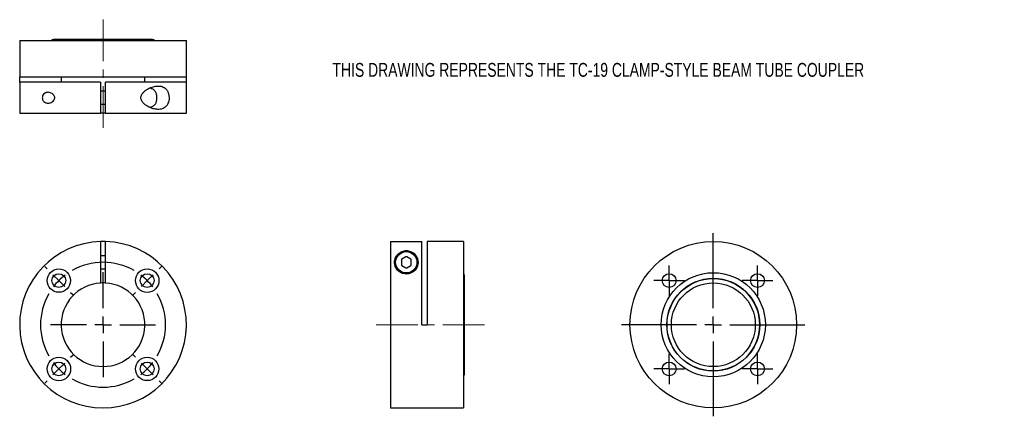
# Model space of a CAD drawing. Header units: inches. Extents: x 2.4 to 14.2, y 4.8 to 9.6.
import ezdxf

# ---------------------------------------------------------------- set-up
doc = ezdxf.new("R2010")
doc.units = ezdxf.units.IN
doc.header["$MEASUREMENT"] = 0
doc.linetypes.add('CENTERX2', pattern=[0.8, 0.5, -0.1, 0.1, -0.1])
doc.layers.add('FORMAT', color=7, linetype='Continuous')
doc.styles.add('SLDTEXTSTYLE0', font='TXT', dxfattribs={"width": 0.75})

# ---------------------------------------------------------------- blocks, each defined once
blk = doc.blocks.new('SW_CENTERMARKSYMBOL_0')
at = {"layer": 'FORMAT', "color": 0}
for p, q in [((-0.141, 0.141), (-0.17, 0.17)), ((1.202, 0.141), (1.231, 0.17)), ((0, 0), (-0.071, 0.071)), ((0, 0), (0.071, -0.071)), ((0.53, -0.33), (0.53, 0.1)), ((1.061, 0), (0.99, -0.071)), ((1.061, 0), (1.131, 0.071)), ((0.141, -0.141), (0.17, -0.17)), ((0.919, -0.141), (0.891, -0.17)), ((0.53, -0.53), (0.53, -0.43)), ((0.33, -0.53), (-0.1, -0.53)), ((0.53, -0.53), (0.43, -0.53)), ((0.53, -0.53), (0.53, -0.63)), ((0.53, -0.53), (0.63, -0.53)), ((0.73, -0.53), (1.161, -0.53)), ((0.53, -0.73), (0.53, -1.161)), ((0.141, -0.919), (0.17, -0.891)), ((0.919, -0.919), (0.891, -0.891)), ((0, -1.061), (-0.071, -1.131)), ((0, -1.061), (0.071, -0.99)), ((1.061, -1.061), (0.99, -0.99)), ((1.061, -1.061), (1.131, -1.131)), ((-0.141, -1.202), (-0.17, -1.231)), ((1.202, -1.202), (1.231, -1.231))]:
    blk.add_line(p, q, dxfattribs=at)
for start, end in [(60.2789, 119.7211), (127.3606, 135), (45, 52.6394), (135, 142.6394), (37.3606, 45), (150.2789, 209.7211), (330.2789, 29.7211), (217.3606, 225), (225, 232.6394), (307.3606, 315), (315, 322.6394), (240.2789, 299.7211)]:
    blk.add_arc((0.53, -0.53), 0.75, start, end, dxfattribs=at)
blk = doc.blocks.new('SW_CENTERMARKSYMBOL_1')
at = {"layer": 'FORMAT', "color": 0}
for p, q in [((0, 0.2), (0, 1.1)), ((-0.2, 0), (-1.1, 0)), ((0, 0), (-0.1, 0)), ((0, 0), (0, 0.1)), ((0, 0), (0, -0.1)), ((0, 0), (0.1, 0)), ((0.2, 0), (1.1, 0)), ((0, -0.2), (0, -1.1))]:
    blk.add_line(p, q, dxfattribs=at)
blk = doc.blocks.new('SW_CENTERMARKSYMBOL_2')
at = {"layer": 'FORMAT', "color": 0}
for p, q in [((0, 0.1), (0, 0.183)), ((-0.1, 0), (-0.183, 0)), ((0, 0), (-0.1, 0)), ((0, 0), (0, 0.1)), ((0, 0), (0, -0.1)), ((0, 0), (0.1, 0)), ((0.1, 0), (0.183, 0)), ((0, -0.1), (0, -0.183))]:
    blk.add_line(p, q, dxfattribs=at)
blk = doc.blocks.new('SW_CENTERMARKSYMBOL_3')
at = {"layer": 'FORMAT', "color": 0}
for p, q in [((0, 0.1), (0, 0.183)), ((-0.1, 0), (-0.183, 0)), ((0, 0), (-0.1, 0)), ((0, 0), (0, 0.1)), ((0, 0), (0, -0.1)), ((0, 0), (0.1, 0)), ((0.1, 0), (0.183, 0)), ((0, -0.1), (0, -0.183))]:
    blk.add_line(p, q, dxfattribs=at)
blk = doc.blocks.new('SW_CENTERMARKSYMBOL_4')
at = {"layer": 'FORMAT', "color": 0}
for p, q in [((0, 0.1), (0, 0.183)), ((-0.1, 0), (-0.183, 0)), ((0, 0), (-0.1, 0)), ((0, 0), (0, 0.1)), ((0, 0), (0, -0.1)), ((0, 0), (0.1, 0)), ((0.1, 0), (0.183, 0)), ((0, -0.1), (0, -0.183))]:
    blk.add_line(p, q, dxfattribs=at)
blk = doc.blocks.new('SW_CENTERMARKSYMBOL_5')
at = {"layer": 'FORMAT', "color": 0}
for p, q in [((0, 0.1), (0, 0.183)), ((-0.1, 0), (-0.183, 0)), ((0, 0), (-0.1, 0)), ((0, 0), (0, 0.1)), ((0, 0), (0, -0.1)), ((0, 0), (0.1, 0)), ((0.1, 0), (0.183, 0)), ((0, -0.1), (0, -0.183))]:
    blk.add_line(p, q, dxfattribs=at)

msp = doc.modelspace()

# ---------------------------------------------------------------- linework, layer by layer
at = {"color": 7, "linetype": 'Continuous', "lineweight": 25}
for p, q in [((2.353, 9.322), (2.353, 8.884)), ((2.353, 9.322), (4.353, 9.322)), ((3.946, 9.332), (2.76, 9.332)), ((4.353, 8.884), (4.353, 9.322)), ((2.353, 8.884), (4.353, 8.884)), ((2.353, 8.822), (2.353, 8.884)), ((2.85, 8.884), (2.85, 8.822)), ((3.855, 8.822), (3.855, 8.884)), ((4.353, 8.822), (4.353, 8.884)), ((2.353, 8.822), (2.353, 8.447)), ((3.322, 8.822), (2.353, 8.822)), ((3.322, 8.822), (3.322, 8.447)), ((3.384, 8.447), (3.384, 8.822)), ((4.353, 8.822), (3.384, 8.822)), ((4.353, 8.447), (4.353, 8.822)), ((3.384, 8.713), (3.322, 8.713)), ((3.322, 8.555), (3.384, 8.555)), ((2.353, 8.447), (3.322, 8.447)), ((3.384, 8.447), (3.322, 8.447)), ((3.384, 8.447), (4.353, 8.447)), ((3.322, 6.906), (3.322, 6.408)), ((3.384, 6.408), (3.384, 6.906)), ((6.805, 6.906), (6.805, 4.907)), ((6.805, 6.906), (7.18, 6.906)), ((7.18, 5.907), (7.18, 6.906)), ((7.68, 6.907), (7.243, 6.907)), ((7.243, 6.907), (7.243, 5.907)), ((7.68, 6.907), (7.68, 4.907)), ((3.384, 6.735), (3.322, 6.735)), ((6.934, 6.684), (6.934, 6.629)), ((6.987, 6.722), (6.94, 6.694)), ((6.94, 6.619), (6.987, 6.592)), ((7.046, 6.694), (6.999, 6.722)), ((6.999, 6.592), (7.046, 6.619)), ((7.052, 6.629), (7.052, 6.684)), ((3.322, 6.578), (3.384, 6.578)), ((7.69, 5.314), (7.69, 6.5)), ((7.18, 5.907), (7.243, 5.907)), ((6.805, 4.907), (7.68, 4.907))]:
    msp.add_line(p, q, dxfattribs=at)
for centre, radius in [((10.677, 5.907), 1), ((6.993, 6.657), 0.138), ((6.993, 6.657), 0.128), ((2.823, 6.437), 0.14), ((2.823, 6.437), 0.083), ((3.883, 6.437), 0.141), ((3.883, 6.437), 0.083), ((10.677, 5.907), 0.625), ((10.147, 6.437), 0.083), ((11.207, 6.437), 0.083), ((10.677, 5.907), 0.558), ((10.677, 5.907), 0.555), ((10.677, 5.907), 0.503), ((2.823, 5.376), 0.141), ((2.823, 5.376), 0.083), ((3.883, 5.376), 0.14), ((3.883, 5.376), 0.083), ((10.147, 5.376), 0.083), ((11.207, 5.376), 0.083)]:
    msp.add_circle(centre, radius, dxfattribs=at)
for centre, radius, start, end in [((2.76, 9.297), 0.035, 90, 134.4153), ((3.946, 9.297), 0.035, 45.5847, 90), ((3.353, 5.907), 1, 91.7908, 88.2092), ((3.353, 5.907), 1, 88.2092, 91.7908), ((6.946, 6.684), 0.0118, 120, 180), ((6.946, 6.629), 0.0118, 180, 240), ((6.993, 6.711), 0.0118, 60, 120), ((7.04, 6.684), 0.0118, 0, 60), ((7.04, 6.629), 0.0118, 300, 0), ((6.993, 6.602), 0.0118, 240, 300), ((7.655, 6.5), 0.035, 0, 44.4153), ((3.353, 5.907), 0.502, 93.5655, 86.4345), ((3.353, 5.907), 0.502, 86.4345, 93.5655), ((7.655, 5.314), 0.035, 315.5847, 0)]:
    msp.add_arc(centre, radius, start, end, dxfattribs=at)
for points, knots in [([(3.808, 8.634), (3.808, 8.628), (3.809, 8.622), (3.812, 8.61), (3.814, 8.605), (3.821, 8.589), (3.828, 8.58), (3.843, 8.563), (3.852, 8.556), (3.869, 8.542), (3.878, 8.536), (3.896, 8.526), (3.905, 8.521), (3.923, 8.513), (3.933, 8.509), (3.961, 8.5), (3.979, 8.496), (4.006, 8.494), (4.016, 8.493), (4.033, 8.494), (4.042, 8.496), (4.059, 8.5), (4.067, 8.502), (4.083, 8.51), (4.09, 8.514), (4.104, 8.526), (4.111, 8.532), (4.12, 8.544), (4.122, 8.548), (4.128, 8.557), (4.13, 8.562), (4.137, 8.577), (4.14, 8.587), (4.145, 8.61), (4.146, 8.622), (4.146, 8.64), (4.145, 8.646), (4.144, 8.658), (4.143, 8.664), (4.141, 8.675), (4.14, 8.681), (4.136, 8.691), (4.134, 8.697), (4.13, 8.706), (4.128, 8.711), (4.122, 8.72), (4.12, 8.724), (4.111, 8.736), (4.104, 8.743), (4.09, 8.754), (4.083, 8.758), (4.067, 8.766), (4.059, 8.769), (4.042, 8.773), (4.033, 8.774), (4.015, 8.775), (4.006, 8.775), (3.979, 8.772), (3.961, 8.768), (3.923, 8.756), (3.905, 8.748), (3.878, 8.732), (3.869, 8.726), (3.852, 8.712), (3.843, 8.705), (3.828, 8.688), (3.821, 8.679), (3.814, 8.663), (3.812, 8.658), (3.809, 8.646), (3.808, 8.64), (3.808, 8.634)], [0, 0, 0, 0, 0.015625, 0.015625, 0.03125, 0.03125, 0.0625, 0.0625, 0.09375, 0.09375, 0.125, 0.125, 0.15625, 0.15625, 0.1875, 0.1875, 0.25, 0.25, 0.28125, 0.28125, 0.3125, 0.3125, 0.34375, 0.34375, 0.375, 0.375, 0.40625, 0.40625, 0.421875, 0.421875, 0.4375, 0.4375, 0.46875, 0.46875, 0.5, 0.5, 0.515625, 0.515625, 0.53125, 0.53125, 0.546875, 0.546875, 0.5625, 0.5625, 0.578125, 0.578125, 0.59375, 0.59375, 0.625, 0.625, 0.65625, 0.65625, 0.6875, 0.6875, 0.71875, 0.71875, 0.75, 0.75, 0.8125, 0.8125, 0.875, 0.875, 0.90625, 0.90625, 0.9375, 0.9375, 0.96875, 0.96875, 0.984375, 0.984375, 1, 1, 1, 1]), ([(3.999, 8.634), (3.999, 8.64), (3.999, 8.653), (3.996, 8.671), (3.992, 8.688), (3.985, 8.704), (3.976, 8.717), (3.964, 8.728), (3.951, 8.736), (3.937, 8.743), (3.922, 8.747), (3.913, 8.748), (3.909, 8.748)], [0, 0, 0, 0, 0.105866, 0.214611, 0.320512, 0.429693, 0.531621, 0.636917, 0.732634, 0.831007, 0.930505, 1, 1, 1, 1]), ([(2.624, 8.634), (2.624, 8.64), (2.625, 8.645), (2.628, 8.655), (2.629, 8.66), (2.636, 8.673), (2.642, 8.68), (2.652, 8.688), (2.656, 8.69), (2.663, 8.694), (2.667, 8.695), (2.679, 8.699), (2.687, 8.699), (2.703, 8.699), (2.711, 8.697), (2.727, 8.692), (2.735, 8.688), (2.751, 8.678), (2.758, 8.672), (2.767, 8.659), (2.769, 8.655), (2.773, 8.645), (2.773, 8.639), (2.773, 8.631), (2.773, 8.629), (2.772, 8.623), (2.772, 8.621), (2.769, 8.613), (2.766, 8.609), (2.758, 8.596), (2.751, 8.59), (2.735, 8.58), (2.727, 8.576), (2.711, 8.571), (2.703, 8.569), (2.687, 8.569), (2.679, 8.57), (2.667, 8.573), (2.663, 8.574), (2.656, 8.578), (2.652, 8.58), (2.645, 8.585), (2.642, 8.588), (2.636, 8.595), (2.634, 8.599), (2.629, 8.608), (2.628, 8.613), (2.625, 8.623), (2.624, 8.629), (2.624, 8.634)], [0, 0, 0, 0, 0.03125, 0.03125, 0.0625, 0.0625, 0.125, 0.125, 0.15625, 0.15625, 0.1875, 0.1875, 0.25, 0.25, 0.3125, 0.3125, 0.375, 0.375, 0.4375, 0.4375, 0.46875, 0.46875, 0.5, 0.5, 0.515625, 0.515625, 0.53125, 0.53125, 0.5625, 0.5625, 0.625, 0.625, 0.6875, 0.6875, 0.75, 0.75, 0.8125, 0.8125, 0.84375, 0.84375, 0.875, 0.875, 0.90625, 0.90625, 0.9375, 0.9375, 0.96875, 0.96875, 1, 1, 1, 1]), ([(3.909, 8.52), (3.913, 8.52), (3.922, 8.522), (3.937, 8.526), (3.953, 8.533), (3.967, 8.542), (3.977, 8.553), (3.986, 8.566), (3.992, 8.581), (3.996, 8.597), (3.999, 8.615), (3.999, 8.628), (3.999, 8.634)], [0, 0, 0, 0, 0.055951, 0.169439, 0.275967, 0.386108, 0.484515, 0.585933, 0.683357, 0.780814, 0.888863, 1, 1, 1, 1]), ([(6.993, 6.797), (6.987, 6.797), (6.981, 6.797), (6.969, 6.795), (6.964, 6.794), (6.948, 6.79), (6.938, 6.787), (6.922, 6.778), (6.914, 6.774), (6.901, 6.763), (6.895, 6.758), (6.885, 6.747), (6.88, 6.741), (6.872, 6.728), (6.868, 6.722), (6.859, 6.701), (6.855, 6.687), (6.852, 6.664), (6.852, 6.656), (6.853, 6.64), (6.854, 6.632), (6.858, 6.615), (6.861, 6.607), (6.869, 6.59), (6.873, 6.582), (6.884, 6.567), (6.891, 6.559), (6.903, 6.549), (6.907, 6.545), (6.916, 6.539), (6.92, 6.536), (6.935, 6.528), (6.946, 6.524), (6.969, 6.518), (6.981, 6.516), (6.999, 6.516), (7.005, 6.517), (7.017, 6.518), (7.022, 6.519), (7.034, 6.522), (7.039, 6.524), (7.05, 6.528), (7.055, 6.531), (7.065, 6.536), (7.07, 6.539), (7.079, 6.545), (7.083, 6.549), (7.094, 6.559), (7.101, 6.567), (7.113, 6.583), (7.117, 6.591), (7.125, 6.607), (7.127, 6.615), (7.131, 6.632), (7.133, 6.64), (7.134, 6.656), (7.133, 6.664), (7.131, 6.687), (7.127, 6.701), (7.115, 6.728), (7.106, 6.741), (7.09, 6.758), (7.084, 6.764), (7.071, 6.774), (7.064, 6.778), (7.047, 6.787), (7.038, 6.79), (7.022, 6.794), (7.016, 6.795), (7.005, 6.797), (6.999, 6.797), (6.993, 6.797)], [0, 0, 0, 0, 0.015625, 0.015625, 0.03125, 0.03125, 0.0625, 0.0625, 0.09375, 0.09375, 0.125, 0.125, 0.15625, 0.15625, 0.1875, 0.1875, 0.25, 0.25, 0.28125, 0.28125, 0.3125, 0.3125, 0.34375, 0.34375, 0.375, 0.375, 0.40625, 0.40625, 0.421875, 0.421875, 0.4375, 0.4375, 0.46875, 0.46875, 0.5, 0.5, 0.515625, 0.515625, 0.53125, 0.53125, 0.546875, 0.546875, 0.5625, 0.5625, 0.578125, 0.578125, 0.59375, 0.59375, 0.625, 0.625, 0.65625, 0.65625, 0.6875, 0.6875, 0.71875, 0.71875, 0.75, 0.75, 0.8125, 0.8125, 0.875, 0.875, 0.90625, 0.90625, 0.9375, 0.9375, 0.96875, 0.96875, 0.984375, 0.984375, 1, 1, 1, 1])]:
    msp.add_open_spline(points, degree=3, knots=knots, dxfattribs=at)
at = {"layer": 'FORMAT', "color": 7, "linetype": 'CENTERX2', "lineweight": 18}
for p, q in [((3.353, 9.572), (3.353, 8.197)), ((7.93, 5.907), (6.555, 5.907))]:
    msp.add_line(p, q, dxfattribs=at)

# ---------------------------------------------------------------- block references
at = {"layer": 'FORMAT', "color": 7}
for name, p in [('SW_CENTERMARKSYMBOL_1', (10.677, 5.907)), ('SW_CENTERMARKSYMBOL_0', (2.823, 6.437)), ('SW_CENTERMARKSYMBOL_2', (10.147, 6.437)), ('SW_CENTERMARKSYMBOL_3', (11.207, 6.437)), ('SW_CENTERMARKSYMBOL_5', (10.147, 5.376)), ('SW_CENTERMARKSYMBOL_4', (11.207, 5.376))]:
    msp.add_blockref(name, p, dxfattribs=at)

# ---------------------------------------------------------------- texts
at = {"layer": 'FORMAT', "color": 7, "insert": (6.107, 9.052), "char_height": 0.16667, "attachment_point": 1, "style": 'SLDTEXTSTYLE0'}
msp.add_mtext('THIS DRAWING REPRESENTS THE TC-19 CLAMP-STYLE BEAM TUBE COUPLER', dxfattribs=at)

doc.saveas('drawing.dxf')
